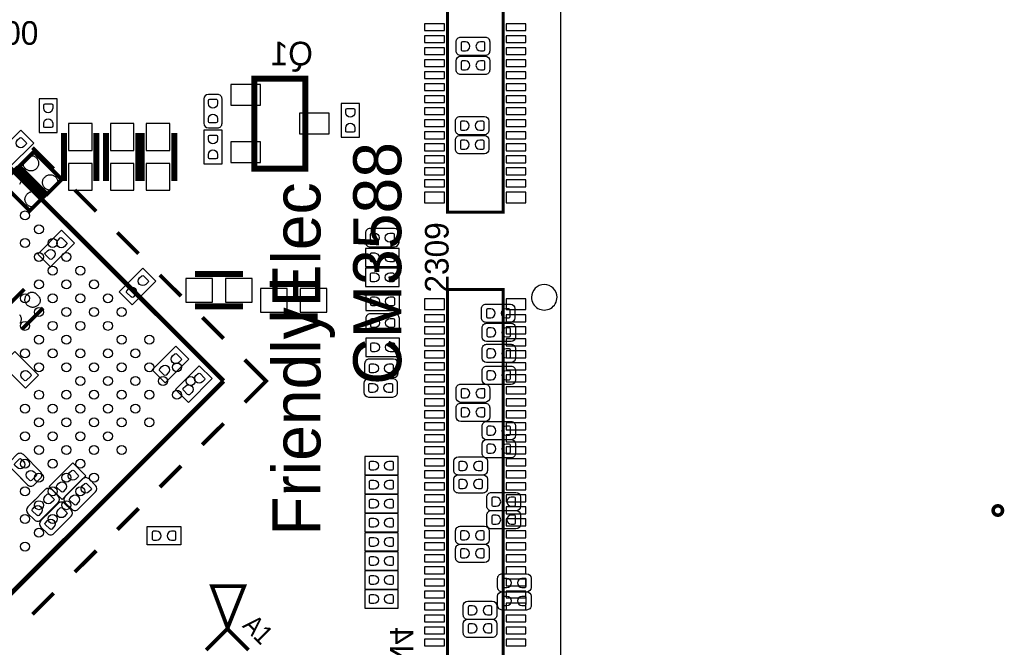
# Model space of a CAD drawing. Extents: x 0 to 69.8, y 0 to 65.
# Tile 17 of 21: x 37 to 69.8, y 22 to 42.9. Entities that reach past the tile are written whole.
import ezdxf

# ---------------------------------------------------------------- set-up
doc = ezdxf.new("R2010")
doc.units = 0
for name, color, linetype in [('BG_OUTLINE', 254, 'CONTINUOUS'), ('PG_SILKSCREEN_BOTTOM', 12, 'CONTINUOUS'), ('PG_SILKSCREEN_TOP', 254, 'CONTINUOUS'), ('PIN_BOTTOM', 1, 'CONTINUOUS'), ('PIN_TOP', 110, 'CONTINUOUS')]:
    doc.layers.add(name, color=color, linetype=linetype)

msp = doc.modelspace()

# ---------------------------------------------------------------- linework, layer by layer
at = {"layer": 'BG_OUTLINE'}
msp.add_lwpolyline([(2.999994, 0), (51.999998, 0, 0.414213), (54.999992, 2.999994), (54.999992, 62.000003, 0.414213), (51.999998, 64.999997), (2.999994, 64.999997, 0.414213), (0, 62.000003), (0, 2.999994, 0.414212)], format="xyb", close=True, dxfattribs=at)
at = {"layer": 'PG_SILKSCREEN_BOTTOM'}
for points, const_width in [([(51.224993, 58.034606), (51.224993, 36.514608), (53.075002, 36.514608), (53.075002, 58.034606), (51.224993, 58.034606)], 0.1), ([(46.490204, 37.964999), (46.490204, 40.964993), (44.790182, 40.964993), (44.790182, 37.964999), (46.490204, 37.964999)], 0.2), ([(38.448996, 37.554002), (38.448996, 39.153998)], 0.2), ([(39.529004, 37.554002), (39.529004, 39.153998)], 0.2), ([(39.845996, 37.554002), (39.845996, 39.153998)], 0.2), ([(40.926004, 37.554002), (40.926004, 39.153998)], 0.2), ([(41.039796, 37.554002), (41.039796, 39.153998)], 0.2), ([(42.119804, 37.554002), (42.119804, 39.153998)], 0.2), ([(38.375311, 37.600687), (37.448998, 38.526999), (36.961801, 38.039802), (37.888113, 37.113489), (38.375311, 37.600687)], 0.127), ([(36.376864, 37.481739), (37.303202, 36.555401), (37.790399, 37.042598), (36.864061, 37.968936), (36.376864, 37.481739)], 0.127), ([(44.411798, 34.449004), (42.811802, 34.449004)], 0.2), ([(45.301002, 34.118804), (46.901024, 34.118804)], 0.2), ([(37.128907, 33.947532), (36.410468, 33.229093)], 0.127), ([(51.224993, 33.934603), (51.224993, 12.414606), (53.075002, 12.414606), (53.075002, 33.934603), (51.224993, 33.934603)], 0.1), ([(44.411798, 33.368996), (42.811802, 33.368996)], 0.2), ([(37.039093, 32.600468), (37.757532, 33.318907)], 0.127), ([(45.301002, 33.038796), (46.901024, 33.038796)], 0.2)]:
    msp.add_lwpolyline(points, dxfattribs=dict(at, const_width=const_width))
for points in [[(43.1038, 39.8018), (43.1038, 39.4716, 0.414195), (43.2562, 39.3192), (43.561, 39.3192, 0.414214), (43.7134, 39.4716), (43.7134, 40.2844, 0.414232), (43.561, 40.4368), (43.2562, 40.4368, 0.414213), (43.1038, 40.2844), (43.1038, 39.7002)], [(49.1236, 35.3568), (49.4538, 35.3568, 0.414204), (49.6062, 35.5092), (49.6062, 35.814, 0.414212), (49.4538, 35.9664), (48.641, 35.9664, 0.414223), (48.4886, 35.814), (48.4886, 35.5092, 0.414215), (48.641, 35.3568), (49.2252, 35.3568)], [(49.135462, 32.514134), (49.465662, 32.514134, 0.414213), (49.618062, 32.666534), (49.618062, 32.971334, 0.414194), (49.465662, 33.123734), (48.652862, 33.123734, 0.414214), (48.500462, 32.971334), (48.500462, 32.666534, 0.414233), (48.652862, 32.514134), (49.237062, 32.514134)], [(49.097006, 31.001995), (49.427206, 31.001995, 0.4142), (49.579606, 31.154395), (49.579606, 31.459195, 0.414212), (49.427206, 31.611595), (48.614406, 31.611595, 0.414227), (48.462006, 31.459195), (48.462006, 31.154395, 0.414216), (48.614406, 31.001995), (49.198606, 31.001995)], [(49.0728, 30.353), (49.403, 30.353, 0.414227), (49.5554, 30.5054), (49.5554, 30.8102, 0.414223), (49.403, 30.9626), (48.5902, 30.9626, 0.4142), (48.4378, 30.8102), (48.4378, 30.5054, 0.414204), (48.5902, 30.353), (49.1744, 30.353)], [(37.005412, 27.661794), (37.238788, 27.428292, 0.414329), (37.454408, 27.428292), (37.669902, 27.643811, 0.414217), (37.669902, 27.859406), (37.095201, 28.434106, 0.414348), (36.879606, 28.434106), (36.664113, 28.218613, 0.414287), (36.664113, 28.003094), (37.077193, 27.589988)], [(39.2652, 26.956588), (39.498702, 27.19009, 0.414166), (39.498702, 27.405609), (39.283208, 27.621103, 0.414391), (39.067588, 27.621103), (38.492913, 27.046403, 0.414189), (38.492913, 26.830909), (38.708406, 26.61539, 0.414286), (38.9239, 26.61539), (39.337005, 27.028394)], [(37.481789, 26.92461), (37.248313, 26.691107, 0.414192), (37.248313, 26.475588), (37.463806, 26.260095, 0.414341), (37.679401, 26.260095), (38.254102, 26.834795, 0.414163), (38.254102, 27.050289), (38.038608, 27.265808, 0.41437), (37.823089, 27.265808), (37.410009, 26.852804)], [(37.913589, 26.46741), (37.680113, 26.233907, 0.414192), (37.680113, 26.018388), (37.895606, 25.802895, 0.414341), (38.111201, 25.802895), (38.685902, 26.377595, 0.414163), (38.685902, 26.593089), (38.470408, 26.808608, 0.41437), (38.254889, 26.808608), (37.841809, 26.395604)]]:
    msp.add_lwpolyline(points, format="xyb", dxfattribs=at)
for points in [[(38.227, 40.2844), (37.6174, 40.2844), (37.6174, 39.1668), (38.227, 39.1668), (38.227, 40.2844)], [(47.6758, 39.0144), (48.2854, 39.0144), (48.2854, 40.132), (47.6758, 40.132), (47.6758, 39.0144)], [(36.219333, 38.453797), (36.650397, 38.022733), (37.440667, 38.813003), (37.009603, 39.244067), (36.219333, 38.453797)], [(43.7134, 39.243), (43.1038, 39.243), (43.1038, 38.1254), (43.7134, 38.1254), (43.7134, 39.243)], [(37.57229, 35.117608), (38.003404, 34.686494), (38.793699, 35.47679), (38.362611, 35.907904), (37.57229, 35.117608)], [(49.6062, 34.6964), (49.6062, 35.306), (48.4886, 35.306), (48.4886, 34.6964), (49.6062, 34.6964)], [(41.504743, 34.215578), (41.073654, 34.646692), (40.283333, 33.856397), (40.714447, 33.425282), (41.504743, 34.215578)], [(48.490454, 34.64372), (48.490454, 34.03412), (49.608054, 34.03412), (49.608054, 34.64372), (48.490454, 34.64372)], [(48.500462, 33.843722), (48.500462, 33.234122), (49.618062, 33.234122), (49.618062, 33.843722), (48.500462, 33.843722)], [(49.618062, 31.704128), (49.618062, 32.313728), (48.500462, 32.313728), (48.500462, 31.704128), (49.618062, 31.704128)], [(37.168811, 30.647894), (37.599899, 31.079008), (36.809604, 31.869202), (36.378591, 31.43819), (37.168811, 30.647894)], [(42.603699, 31.61599), (42.172611, 32.047104), (41.38229, 31.256808), (41.813404, 30.825694), (42.603699, 31.61599)], [(43.384292, 30.964378), (42.953203, 31.395492), (42.162882, 30.605197), (42.593997, 30.174082), (43.384292, 30.964378)], [(49.5808, 27.7622), (49.5808, 28.3718), (48.4632, 28.3718), (48.4632, 27.7622), (49.5808, 27.7622)], [(39.174699, 27.72979), (38.743712, 28.160904), (37.953391, 27.370608), (38.384404, 26.939494), (39.174699, 27.72979)], [(49.5808, 27.1272), (49.5808, 27.7368), (48.4632, 27.7368), (48.4632, 27.1272), (49.5808, 27.1272)], [(49.5808, 26.4922), (49.5808, 27.1018), (48.4632, 27.1018), (48.4632, 26.4922), (49.5808, 26.4922)], [(49.5808, 25.8572), (49.5808, 26.4668), (48.4632, 26.4668), (48.4632, 25.8572), (49.5808, 25.8572)], [(49.5808, 25.2222), (49.5808, 25.8318), (48.4632, 25.8318), (48.4632, 25.2222), (49.5808, 25.2222)], [(49.5808, 24.5872), (49.5808, 25.1968), (48.4632, 25.1968), (48.4632, 24.5872), (49.5808, 24.5872)], [(49.5808, 23.9522), (49.5808, 24.5618), (48.4632, 24.5618), (48.4632, 23.9522), (49.5808, 23.9522)], [(49.5808, 23.3172), (49.5808, 23.9268), (48.4632, 23.9268), (48.4632, 23.3172), (49.5808, 23.3172)]]:
    msp.add_lwpolyline(points, dxfattribs=at)
msp.add_lwpolyline([(54.869309, 33.674609, 1), (54.020691, 33.674591, 1)], format="xyb", close=True, dxfattribs=at)
at = {"layer": 'PG_SILKSCREEN_BOTTOM', "const_width": 0.119888}
msp.add_lwpolyline([(69.705804, 26.571397, 1.000023), (69.394756, 26.571448, 0.999977), (69.705804, 26.571397)], format="xyb", dxfattribs=at)
at = {"layer": 'PG_SILKSCREEN_TOP'}
for points, const_width in [([(27.499996, 47.149004), (43.763413, 30.885511)], 0.150089), ([(38.106604, 37.956592), (37.399493, 38.663702)], 0.127), ([(39.5208, 36.542396), (38.813689, 37.249506)], 0.127), ([(40.934996, 35.1282), (40.22791, 35.835311)], 0.127), ([(42.349191, 33.713903), (41.642106, 34.421089)], 0.127), ([(43.763413, 32.299707), (43.056302, 33.006792)], 0.127), ([(44.470498, 31.592596), (45.177608, 30.885511), (44.470498, 30.1784)], 0.127), ([(43.763413, 30.885511), (27.499996, 14.622094)], 0.150089), ([(43.763413, 29.47129), (43.056302, 28.764205)], 0.127), ([(42.349191, 28.057094), (41.642106, 27.350009)], 0.127), ([(40.934996, 26.642898), (40.22791, 25.935788)], 0.127), ([(39.5208, 25.228702), (38.813689, 24.521592)], 0.127), ([(43.887695, 22.630638), (44.454699, 24.051844), (43.377002, 24.051844), (43.915889, 22.615042)], 0.127), ([(38.106604, 23.814405), (37.399493, 23.107396)], 0.127), ([(44.594704, 21.923553), (43.887695, 22.630638), (43.18061, 21.923553)], 0.127)]:
    msp.add_lwpolyline(points, dxfattribs=dict(at, const_width=const_width))
for points in [[(52.146048, 42.341902), (52.476248, 42.341902, -0.414214), (52.628648, 42.189502), (52.628648, 41.884702, -0.414214), (52.476248, 41.732302), (51.663448, 41.732302, -0.414214), (51.511048, 41.884702), (51.511048, 42.189502, -0.414214), (51.663448, 42.341902), (52.247648, 42.341902)], [(52.146048, 41.706902), (52.476248, 41.706902, -0.414196), (52.628648, 41.554502), (52.628648, 41.249702, -0.414226), (52.476248, 41.097302), (51.663448, 41.097302, -0.414231), (51.511048, 41.249702), (51.511048, 41.554502, -0.414202), (51.663448, 41.706902), (52.247648, 41.706902)], [(52.120673, 39.700302), (52.450873, 39.700302, -0.414182), (52.603273, 39.547902), (52.603273, 39.243102, -0.414214), (52.450873, 39.090702), (51.638073, 39.090702, -0.414245), (51.485673, 39.243102), (51.485673, 39.547902, -0.414214), (51.638073, 39.700302), (52.222273, 39.700302)], [(52.120673, 39.065302), (52.450873, 39.065302, -0.41421), (52.603273, 38.912902), (52.603273, 38.608102, -0.414186), (52.450873, 38.455702), (51.638073, 38.455702, -0.414217), (51.485673, 38.608102), (51.485673, 38.912902, -0.414241), (51.638073, 39.065302), (52.222273, 39.065302)], [(52.98661, 33.449209), (53.31681, 33.449209, -0.414189), (53.46921, 33.296809), (53.46921, 32.992009, -0.414213), (53.31681, 32.839609), (52.50401, 32.839609, -0.414238), (52.35161, 32.992009), (52.35161, 33.296809, -0.414214), (52.50401, 33.449209), (53.08821, 33.449209)], [(53.0066, 32.808393), (53.3368, 32.808393, -0.414224), (53.4892, 32.655993), (53.4892, 32.351193, -0.414205), (53.3368, 32.198793), (52.524, 32.198793, -0.414204), (52.3716, 32.351193), (52.3716, 32.655993, -0.414223), (52.524, 32.808393), (53.1082, 32.808393)], [(53.0066, 32.108394), (53.3368, 32.108394, -0.414222), (53.4892, 31.955994), (53.4892, 31.651194, -0.414206), (53.3368, 31.498794), (52.524, 31.498794, -0.414205), (52.3716, 31.651194), (52.3716, 31.955994, -0.414221), (52.524, 32.108394), (53.1082, 32.108394)], [(53.0066, 31.381395), (53.3368, 31.381395, -0.41422), (53.4892, 31.228995), (53.4892, 30.924195, -0.414208), (53.3368, 30.771795), (52.524, 30.771795, -0.414207), (52.3716, 30.924195), (52.3716, 31.228995, -0.414219), (52.524, 31.381395), (53.1082, 31.381395)], [(52.146048, 30.784902), (52.476248, 30.784902, -0.414218), (52.628648, 30.632502), (52.628648, 30.327702, -0.41421), (52.476248, 30.175302), (51.663448, 30.175302, -0.414209), (51.511048, 30.327702), (51.511048, 30.632502, -0.414217), (51.663448, 30.784902), (52.247648, 30.784902)], [(52.146048, 30.149902), (52.476248, 30.149902, -0.414217), (52.628648, 29.997502), (52.628648, 29.692702, -0.414212), (52.476248, 29.540302), (51.663448, 29.540302, -0.41421), (51.511048, 29.692702), (51.511048, 29.997502, -0.414216), (51.663448, 30.149902), (52.247648, 30.149902)], [(53.0066, 29.535399), (53.3368, 29.535399, -0.414215), (53.4892, 29.382999), (53.4892, 29.078199, -0.414213), (53.3368, 28.925799), (52.524, 28.925799, -0.414212), (52.3716, 29.078199), (52.3716, 29.382999, -0.414214), (52.524, 29.535399), (53.1082, 29.535399)], [(53.0066, 28.935401), (53.3368, 28.935401, -0.414213), (53.4892, 28.783001), (53.4892, 28.478201, -0.414215), (53.3368, 28.325801), (52.524, 28.325801, -0.414214), (52.3716, 28.478201), (52.3716, 28.783001, -0.414212), (52.524, 28.935401), (53.1082, 28.935401)], [(52.0668, 28.362402), (52.397, 28.362402, -0.414212), (52.5494, 28.210002), (52.5494, 27.905202, -0.414217), (52.397, 27.752802), (51.5842, 27.752802, -0.414216), (51.4318, 27.905202), (51.4318, 28.210002, -0.41421), (51.5842, 28.362402), (52.1684, 28.362402)], [(52.0668, 27.762403), (52.397, 27.762403, -0.41421), (52.5494, 27.610003), (52.5494, 27.305203, -0.414218), (52.397, 27.152803), (51.5842, 27.152803, -0.414217), (51.4318, 27.305203), (51.4318, 27.610003, -0.414209), (51.5842, 27.762403), (52.1684, 27.762403)], [(53.169007, 27.170202), (53.499207, 27.170202, -0.414202), (53.651607, 27.017802), (53.651607, 26.713002, -0.414207), (53.499207, 26.560602), (52.686407, 26.560602, -0.414226), (52.534007, 26.713002), (52.534007, 27.017802, -0.41422), (52.686407, 27.170202), (53.270607, 27.170202)], [(53.169007, 26.570203), (53.499207, 26.570203, -0.4142), (53.651607, 26.417803), (53.651607, 26.113003, -0.414209), (53.499207, 25.960603), (52.686407, 25.960603, -0.414227), (52.534007, 26.113003), (52.534007, 26.417803, -0.414218), (52.686407, 26.570203), (53.270607, 26.570203)], [(52.127607, 26.046405), (52.457807, 26.046405, -0.414198), (52.610207, 25.894005), (52.610207, 25.589205, -0.41421), (52.457807, 25.436805), (51.645007, 25.436805, -0.414229), (51.492607, 25.589205), (51.492607, 25.894005, -0.414217), (51.645007, 26.046405), (52.229207, 26.046405)], [(52.127607, 25.446406), (52.457807, 25.446406, -0.414197), (52.610207, 25.294006), (52.610207, 24.989206, -0.414212), (52.457807, 24.836806), (51.645007, 24.836806, -0.41423), (51.492607, 24.989206), (51.492607, 25.294006, -0.414215), (51.645007, 25.446406), (52.229207, 25.446406)], [(53.524607, 24.465407), (53.854807, 24.465407, -0.414195), (54.007207, 24.313007), (54.007207, 24.008207, -0.414213), (53.854807, 23.855807), (53.042007, 23.855807, -0.414232), (52.889607, 24.008207), (52.889607, 24.313007, -0.414214), (53.042007, 24.465407), (53.626207, 24.465407)], [(53.524607, 23.865408), (53.854807, 23.865408, -0.414194), (54.007207, 23.713008), (54.007207, 23.408208, -0.414215), (53.854807, 23.255808), (53.042007, 23.255808, -0.414233), (52.889607, 23.408208), (52.889607, 23.713008, -0.414212), (53.042007, 23.865408), (53.626207, 23.865408)], [(52.381607, 23.54641), (52.711807, 23.54641, -0.414192), (52.864207, 23.39401), (52.864207, 23.08921, -0.414217), (52.711807, 22.93681), (51.899007, 22.93681, -0.414235), (51.746607, 23.08921), (51.746607, 23.39401, -0.41421), (51.899007, 23.54641), (52.483207, 23.54641)], [(52.381607, 22.946411), (52.711807, 22.946411, -0.414191), (52.864207, 22.794011), (52.864207, 22.489211, -0.414218), (52.711807, 22.336811), (51.899007, 22.336811, -0.414237), (51.746607, 22.489211), (51.746607, 22.794011, -0.414209), (51.899007, 22.946411), (52.483207, 22.946411)]]:
    msp.add_lwpolyline(points, format="xyb", dxfattribs=at)
msp.add_lwpolyline([(42.34053, 26.03434), (42.34053, 25.42474), (41.22293, 25.42474), (41.22293, 26.03434), (42.34053, 26.03434)], dxfattribs=at)
at = {"layer": 'PIN_BOTTOM'}
for points in [[(51.120218, 42.560316), (51.120218, 42.788916), (50.459818, 42.788916), (50.459818, 42.560316)], [(53.830195, 42.560316), (53.830195, 42.788916), (53.169795, 42.788916), (53.169795, 42.560316)], [(51.120218, 42.160317), (51.120218, 42.388917), (50.459818, 42.388917), (50.459818, 42.160317)], [(53.830195, 42.160317), (53.830195, 42.388917), (53.169795, 42.388917), (53.169795, 42.160317)], [(51.120218, 41.760318), (51.120218, 41.988918), (50.459818, 41.988918), (50.459818, 41.760318)], [(53.830195, 41.760318), (53.830195, 41.988918), (53.169795, 41.988918), (53.169795, 41.760318)], [(51.120218, 41.360319), (51.120218, 41.588919), (50.459818, 41.588919), (50.459818, 41.360319)], [(53.830195, 41.360319), (53.830195, 41.588919), (53.169795, 41.588919), (53.169795, 41.360319)], [(51.120218, 40.960319), (51.120218, 41.188919), (50.459818, 41.188919), (50.459818, 40.960319)], [(53.830195, 40.960319), (53.830195, 41.188919), (53.169795, 41.188919), (53.169795, 40.960319)], [(44.001893, 40.074596), (44.992493, 40.074596), (44.992493, 40.760396), (44.001893, 40.760396)], [(51.120218, 40.560295), (51.120218, 40.788895), (50.459818, 40.788895), (50.459818, 40.560295)], [(53.830195, 40.560295), (53.830195, 40.788895), (53.169795, 40.788895), (53.169795, 40.560295)], [(51.120218, 40.160296), (51.120218, 40.388896), (50.459818, 40.388896), (50.459818, 40.160296)], [(53.830195, 40.160296), (53.830195, 40.388896), (53.169795, 40.388896), (53.169795, 40.160296)], [(46.287893, 39.122096), (47.278493, 39.122096), (47.278493, 39.807896), (46.287893, 39.807896)], [(51.120218, 39.760296), (51.120218, 39.988896), (50.459818, 39.988896), (50.459818, 39.760296)], [(53.830195, 39.760296), (53.830195, 39.988896), (53.169795, 39.988896), (53.169795, 39.760296)], [(39.3827, 38.5715), (39.3827, 39.4605), (38.5953, 39.4605), (38.5953, 38.5715)], [(40.7797, 38.5715), (40.7797, 39.4605), (39.9923, 39.4605), (39.9923, 38.5715)], [(41.9735, 38.5715), (41.9735, 39.4605), (41.1861, 39.4605), (41.1861, 38.5715)], [(51.120218, 39.360297), (51.120218, 39.588897), (50.459818, 39.588897), (50.459818, 39.360297)], [(53.830195, 39.360297), (53.830195, 39.588897), (53.169795, 39.588897), (53.169795, 39.360297)], [(51.120218, 38.960298), (51.120218, 39.188898), (50.459818, 39.188898), (50.459818, 38.960298)], [(53.830195, 38.960298), (53.830195, 39.188898), (53.169795, 39.188898), (53.169795, 38.960298)], [(44.001893, 38.169596), (44.992493, 38.169596), (44.992493, 38.855396), (44.001893, 38.855396)], [(51.120218, 38.560299), (51.120218, 38.788899), (50.459818, 38.788899), (50.459818, 38.560299)], [(53.830195, 38.560299), (53.830195, 38.788899), (53.169795, 38.788899), (53.169795, 38.560299)], [(37.506427, 38.341173), (37.524385, 38.325044), (37.540362, 38.307213), (37.555068, 38.288265), (37.568073, 38.267767), (37.578741, 38.246202), (37.587733, 38.223927), (37.594591, 38.20094), (37.599493, 38.177394), (37.602008, 38.15334), (37.602744, 38.129312), (37.60089, 38.105258), (37.596928, 38.081534), (37.588876, 38.057328), (37.578462, 38.033935), (37.565838, 38.011659), (37.551538, 37.990424), (37.535129, 37.970917), (37.517146, 37.952959), (37.497639, 37.936551), (37.476379, 37.9222), (37.45418, 37.909627), (37.430761, 37.899238), (37.40658, 37.891161), (37.383034, 37.886716), (37.359133, 37.884303), (37.335079, 37.884303), (37.311051, 37.886843), (37.287505, 37.891314), (37.264315, 37.898375), (37.242039, 37.907341), (37.220906, 37.918466), (37.200738, 37.931674), (37.182069, 37.946813), (37.164823, 37.963653), (37.149202, 37.978994), (37.135537, 37.995885), (37.123522, 38.01397), (37.113616, 38.033223), (37.105692, 38.053747), (37.099977, 38.0746), (37.096573, 38.095936), (37.095303, 38.117602), (37.09637, 38.139573), (37.099773, 38.160935), (37.105361, 38.181915), (37.113058, 38.20221), (37.122964, 38.221717), (37.134978, 38.239979), (37.148694, 38.256794), (37.231142, 38.339268), (37.247601, 38.352908), (37.265788, 38.364566), (37.284939, 38.374396), (37.304904, 38.382194), (37.325757, 38.387909), (37.34689, 38.391516), (37.368251, 38.392786), (37.389816, 38.391744), (37.41105, 38.388468), (37.431904, 38.383032), (37.452198, 38.375742), (37.47135, 38.366192), (37.489511, 38.354533)], [(51.120218, 38.1603), (51.120218, 38.3889), (50.459818, 38.3889), (50.459818, 38.1603)], [(53.830195, 38.1603), (53.830195, 38.3889), (53.169795, 38.3889), (53.169795, 38.1603)], [(38.5953, 38.1365), (38.5953, 37.2475), (39.3827, 37.2475), (39.3827, 38.1365)], [(39.9923, 38.1365), (39.9923, 37.2475), (40.7797, 37.2475), (40.7797, 38.1365)], [(41.1861, 38.1365), (41.1861, 37.2475), (41.9735, 37.2475), (41.9735, 38.1365)], [(37.829973, 37.300027), (37.812015, 37.316156), (37.796038, 37.333987), (37.781332, 37.352935), (37.768327, 37.373433), (37.757659, 37.394998), (37.748667, 37.417273), (37.741809, 37.44026), (37.736907, 37.463806), (37.734392, 37.48786), (37.733656, 37.511888), (37.73551, 37.535942), (37.739472, 37.559666), (37.747524, 37.583872), (37.757938, 37.607265), (37.770562, 37.629541), (37.784862, 37.650776), (37.801271, 37.670283), (37.819254, 37.688241), (37.838761, 37.704649), (37.860021, 37.719), (37.88222, 37.731573), (37.905639, 37.741962), (37.92982, 37.750039), (37.953366, 37.754484), (37.977267, 37.756897), (38.001321, 37.756897), (38.025349, 37.754357), (38.048895, 37.749886), (38.072085, 37.742825), (38.094361, 37.733859), (38.115494, 37.722734), (38.135662, 37.709526), (38.154331, 37.694387), (38.171577, 37.677547), (38.187198, 37.662206), (38.200863, 37.645315), (38.212878, 37.62723), (38.222784, 37.607977), (38.230708, 37.587453), (38.236423, 37.5666), (38.239827, 37.545264), (38.241097, 37.523598), (38.24003, 37.501627), (38.236627, 37.480265), (38.231039, 37.459285), (38.223342, 37.43899), (38.213436, 37.419483), (38.201422, 37.401221), (38.187706, 37.384406), (38.105258, 37.301932), (38.088799, 37.288292), (38.070612, 37.276634), (38.051461, 37.266804), (38.031496, 37.259006), (38.010643, 37.253291), (37.98951, 37.249684), (37.968149, 37.248414), (37.946584, 37.249456), (37.92535, 37.252732), (37.904496, 37.258168), (37.884202, 37.265458), (37.86505, 37.275008), (37.846889, 37.286667)], [(51.120218, 37.7603), (51.120218, 37.9889), (50.459818, 37.9889), (50.459818, 37.7603)], [(53.830195, 37.7603), (53.830195, 37.9889), (53.169795, 37.9889), (53.169795, 37.7603)], [(51.120218, 37.360301), (51.120218, 37.588901), (50.459818, 37.588901), (50.459818, 37.360301)], [(53.830195, 37.360301), (53.830195, 37.588901), (53.169795, 37.588901), (53.169795, 37.360301)], [(37.245773, 36.741227), (37.227815, 36.757356), (37.211838, 36.775187), (37.197132, 36.794135), (37.184127, 36.814633), (37.173459, 36.836198), (37.164467, 36.858473), (37.157609, 36.88146), (37.152707, 36.905006), (37.150192, 36.92906), (37.149456, 36.953088), (37.15131, 36.977142), (37.155272, 37.000866), (37.163324, 37.025072), (37.173738, 37.048465), (37.186362, 37.070741), (37.200662, 37.091976), (37.217071, 37.111483), (37.235054, 37.129441), (37.254561, 37.145849), (37.275821, 37.1602), (37.29802, 37.172773), (37.321439, 37.183162), (37.34562, 37.191239), (37.369166, 37.195684), (37.393067, 37.198097), (37.417121, 37.198097), (37.441149, 37.195557), (37.464695, 37.191086), (37.487885, 37.184025), (37.510161, 37.175059), (37.531294, 37.163934), (37.551462, 37.150726), (37.570131, 37.135587), (37.587377, 37.118747), (37.602998, 37.103406), (37.616663, 37.086515), (37.628678, 37.06843), (37.638584, 37.049177), (37.646508, 37.028653), (37.652223, 37.0078), (37.655627, 36.986464), (37.656897, 36.964798), (37.65583, 36.942827), (37.652427, 36.921465), (37.646839, 36.900485), (37.639142, 36.88019), (37.629236, 36.860683), (37.617222, 36.842421), (37.603506, 36.825606), (37.521058, 36.743132), (37.504599, 36.729492), (37.486412, 36.717834), (37.467261, 36.708004), (37.447296, 36.700206), (37.426443, 36.694491), (37.40531, 36.690884), (37.383949, 36.689614), (37.362384, 36.690656), (37.34115, 36.693932), (37.320296, 36.699368), (37.300002, 36.706658), (37.28085, 36.716208), (37.262689, 36.727867)], [(51.120218, 36.821796), (51.120218, 37.177396), (50.459818, 37.177396), (50.459818, 36.821796)], [(53.830195, 36.821796), (53.830195, 37.177396), (53.169795, 37.177396), (53.169795, 36.821796)], [(43.3943, 34.3027), (42.5053, 34.3027), (42.5053, 33.5153), (43.3943, 33.5153)], [(43.8293, 33.5153), (44.7183, 33.5153), (44.7183, 34.3027), (43.8293, 34.3027)], [(37.604573, 33.435773), (37.588444, 33.417815), (37.570613, 33.401838), (37.551665, 33.387132), (37.531167, 33.374127), (37.509602, 33.363459), (37.487327, 33.354467), (37.46434, 33.347609), (37.440794, 33.342707), (37.41674, 33.340192), (37.392712, 33.339456), (37.368658, 33.34131), (37.344934, 33.345272), (37.320728, 33.353324), (37.297335, 33.363738), (37.275059, 33.376362), (37.253824, 33.390662), (37.234317, 33.407071), (37.216359, 33.425054), (37.199951, 33.444561), (37.1856, 33.465821), (37.173027, 33.48802), (37.162638, 33.511439), (37.154561, 33.53562), (37.150116, 33.559166), (37.147703, 33.583067), (37.147703, 33.607121), (37.150243, 33.631149), (37.154714, 33.654695), (37.161775, 33.677885), (37.170741, 33.700161), (37.181866, 33.721294), (37.195074, 33.741462), (37.210213, 33.760131), (37.227053, 33.777377), (37.242394, 33.792998), (37.259285, 33.806663), (37.27737, 33.818678), (37.296623, 33.828584), (37.317147, 33.836508), (37.338, 33.842223), (37.359336, 33.845627), (37.381002, 33.846897), (37.402973, 33.84583), (37.424335, 33.842427), (37.445315, 33.836839), (37.46561, 33.829142), (37.485117, 33.819236), (37.503379, 33.807222), (37.520194, 33.793506), (37.602668, 33.711058), (37.616308, 33.694599), (37.627966, 33.676412), (37.637796, 33.657261), (37.645594, 33.637296), (37.651309, 33.616443), (37.654916, 33.59531), (37.656186, 33.573949), (37.655144, 33.552384), (37.651868, 33.53115), (37.646432, 33.510296), (37.639142, 33.490002), (37.629592, 33.47085), (37.617933, 33.452689)], [(45.883525, 33.9725), (44.994525, 33.9725), (44.994525, 33.1851), (45.883525, 33.1851)], [(46.318526, 33.1851), (47.207526, 33.1851), (47.207526, 33.9725), (46.318526, 33.9725)], [(51.120218, 33.271816), (51.120218, 33.627416), (50.459818, 33.627416), (50.459818, 33.271816)], [(53.830195, 33.271816), (53.830195, 33.627416), (53.169795, 33.627416), (53.169795, 33.271816)], [(51.120218, 32.86031), (51.120218, 33.08891), (50.459818, 33.08891), (50.459818, 32.86031)], [(53.830195, 32.86031), (53.830195, 33.08891), (53.169795, 33.08891), (53.169795, 32.86031)], [(51.120218, 32.460311), (51.120218, 32.688911), (50.459818, 32.688911), (50.459818, 32.460311)], [(53.830195, 32.460311), (53.830195, 32.688911), (53.169795, 32.688911), (53.169795, 32.460311)], [(51.120218, 32.060312), (51.120218, 32.288912), (50.459818, 32.288912), (50.459818, 32.060312)], [(53.830195, 32.060312), (53.830195, 32.288912), (53.169795, 32.288912), (53.169795, 32.060312)], [(51.120218, 31.660313), (51.120218, 31.888913), (50.459818, 31.888913), (50.459818, 31.660313)], [(53.830195, 31.660313), (53.830195, 31.888913), (53.169795, 31.888913), (53.169795, 31.660313)], [(51.120218, 31.260313), (51.120218, 31.488913), (50.459818, 31.488913), (50.459818, 31.260313)], [(53.830195, 31.260313), (53.830195, 31.488913), (53.169795, 31.488913), (53.169795, 31.260313)], [(51.120218, 30.860314), (51.120218, 31.088914), (50.459818, 31.088914), (50.459818, 30.860314)], [(53.830195, 30.860314), (53.830195, 31.088914), (53.169795, 31.088914), (53.169795, 30.860314)], [(51.120218, 30.460315), (51.120218, 30.688915), (50.459818, 30.688915), (50.459818, 30.460315)], [(53.830195, 30.460315), (53.830195, 30.688915), (53.169795, 30.688915), (53.169795, 30.460315)], [(51.120218, 30.060316), (51.120218, 30.288916), (50.459818, 30.288916), (50.459818, 30.060316)], [(53.830195, 30.060316), (53.830195, 30.288916), (53.169795, 30.288916), (53.169795, 30.060316)], [(51.120218, 29.660317), (51.120218, 29.888917), (50.459818, 29.888917), (50.459818, 29.660317)], [(53.830195, 29.660317), (53.830195, 29.888917), (53.169795, 29.888917), (53.169795, 29.660317)], [(51.120218, 29.260292), (51.120218, 29.488892), (50.459818, 29.488892), (50.459818, 29.260292)], [(53.830195, 29.260292), (53.830195, 29.488892), (53.169795, 29.488892), (53.169795, 29.260292)], [(51.120218, 28.860293), (51.120218, 29.088893), (50.459818, 29.088893), (50.459818, 28.860293)], [(53.830195, 28.860293), (53.830195, 29.088893), (53.169795, 29.088893), (53.169795, 28.860293)], [(51.120218, 28.460294), (51.120218, 28.688894), (50.459818, 28.688894), (50.459818, 28.460294)], [(53.830195, 28.460294), (53.830195, 28.688894), (53.169795, 28.688894), (53.169795, 28.460294)], [(51.120218, 28.060294), (51.120218, 28.288894), (50.459818, 28.288894), (50.459818, 28.060294)], [(53.830195, 28.060294), (53.830195, 28.288894), (53.169795, 28.288894), (53.169795, 28.060294)], [(51.120218, 27.660295), (51.120218, 27.888895), (50.459818, 27.888895), (50.459818, 27.660295)], [(53.830195, 27.660295), (53.830195, 27.888895), (53.169795, 27.888895), (53.169795, 27.660295)], [(51.120218, 27.260296), (51.120218, 27.488896), (50.459818, 27.488896), (50.459818, 27.260296)], [(53.830195, 27.260296), (53.830195, 27.488896), (53.169795, 27.488896), (53.169795, 27.260296)], [(51.120218, 26.860297), (51.120218, 27.088897), (50.459818, 27.088897), (50.459818, 26.860297)], [(53.830195, 26.860297), (53.830195, 27.088897), (53.169795, 27.088897), (53.169795, 26.860297)], [(51.120218, 26.460298), (51.120218, 26.688898), (50.459818, 26.688898), (50.459818, 26.460298)], [(53.830195, 26.460298), (53.830195, 26.688898), (53.169795, 26.688898), (53.169795, 26.460298)], [(51.120218, 26.060298), (51.120218, 26.288898), (50.459818, 26.288898), (50.459818, 26.060298)], [(53.830195, 26.060298), (53.830195, 26.288898), (53.169795, 26.288898), (53.169795, 26.060298)], [(51.120218, 25.660299), (51.120218, 25.888899), (50.459818, 25.888899), (50.459818, 25.660299)], [(53.830195, 25.660299), (53.830195, 25.888899), (53.169795, 25.888899), (53.169795, 25.660299)], [(51.120218, 25.2603), (51.120218, 25.4889), (50.459818, 25.4889), (50.459818, 25.2603)], [(53.830195, 25.2603), (53.830195, 25.4889), (53.169795, 25.4889), (53.169795, 25.2603)], [(51.120218, 24.860301), (51.120218, 25.088901), (50.459818, 25.088901), (50.459818, 24.860301)], [(53.830195, 24.860301), (53.830195, 25.088901), (53.169795, 25.088901), (53.169795, 24.860301)], [(51.120218, 24.460302), (51.120218, 24.688902), (50.459818, 24.688902), (50.459818, 24.460302)], [(53.830195, 24.460302), (53.830195, 24.688902), (53.169795, 24.688902), (53.169795, 24.460302)], [(51.120218, 24.060302), (51.120218, 24.288902), (50.459818, 24.288902), (50.459818, 24.060302)], [(53.830195, 24.060302), (53.830195, 24.288902), (53.169795, 24.288902), (53.169795, 24.060302)], [(51.120218, 23.660303), (51.120218, 23.888903), (50.459818, 23.888903), (50.459818, 23.660303)], [(53.830195, 23.660303), (53.830195, 23.888903), (53.169795, 23.888903), (53.169795, 23.660303)], [(51.120218, 23.260304), (51.120218, 23.488904), (50.459818, 23.488904), (50.459818, 23.260304)], [(53.830195, 23.260304), (53.830195, 23.488904), (53.169795, 23.488904), (53.169795, 23.260304)], [(51.120218, 22.860305), (51.120218, 23.088905), (50.459818, 23.088905), (50.459818, 22.860305)], [(53.830195, 22.860305), (53.830195, 23.088905), (53.169795, 23.088905), (53.169795, 22.860305)], [(51.120218, 22.460306), (51.120218, 22.688906), (50.459818, 22.688906), (50.459818, 22.460306)], [(53.830195, 22.460306), (53.830195, 22.688906), (53.169795, 22.688906), (53.169795, 22.460306)], [(51.120218, 22.060306), (51.120218, 22.288906), (50.459818, 22.288906), (50.459818, 22.060306)], [(53.830195, 22.060306), (53.830195, 22.288906), (53.169795, 22.288906), (53.169795, 22.060306)]]:
    msp.add_lwpolyline(points, close=True, dxfattribs=at)
for points in [[(37.772111, 39.97579), (37.772111, 40.07739, -0.376179), (37.8206, 40.119884), (38.0365, 40.119884, -0.366061), (38.072289, 40.07739), (38.072289, 39.97579, -0.999182)], [(43.258511, 40.12819), (43.258511, 40.22979, -0.376179), (43.307, 40.272284), (43.5229, 40.272284, -0.366061), (43.558689, 40.22979), (43.558689, 40.12819, -0.999182)], [(43.558689, 39.62781), (43.558689, 39.52621, -0.376179), (43.5102, 39.483716), (43.2943, 39.483716, -0.366061), (43.258511, 39.52621), (43.258511, 39.62781, -0.999182)], [(47.830511, 39.82339), (47.830511, 39.92499, -0.376179), (47.879, 39.967484), (48.0949, 39.967484, -0.366061), (48.130689, 39.92499), (48.130689, 39.82339, -0.999182)], [(38.072289, 39.47541), (38.072289, 39.37381, -0.376179), (38.0238, 39.331316), (37.8079, 39.331316, -0.366061), (37.772111, 39.37381), (37.772111, 39.47541, -0.999182)], [(48.130689, 39.32301), (48.130689, 39.22141, -0.376179), (48.0822, 39.178916), (47.8663, 39.178916, -0.366061), (47.830511, 39.22141), (47.830511, 39.32301, -0.999182)], [(43.258511, 38.93439), (43.258511, 39.03599, -0.376179), (43.307, 39.078484), (43.5229, 39.078484, -0.366061), (43.558689, 39.03599), (43.558689, 38.93439, -0.999182)], [(36.90079, 38.916458), (36.972646, 38.988289, -0.376089), (37.036959, 38.984047), (37.189639, 38.831393, -0.366021), (37.184889, 38.776046), (37.113058, 38.70419, -0.999197)], [(43.558689, 38.43401), (43.558689, 38.33241, -0.376179), (43.5102, 38.289916), (43.2943, 38.289916, -0.366061), (43.258511, 38.33241), (43.258511, 38.43401, -0.999182)], [(48.79721, 35.511511), (48.69561, 35.511511, -0.376179), (48.653116, 35.56), (48.653116, 35.7759, -0.366061), (48.69561, 35.811689), (48.79721, 35.811689, -0.999182)], [(49.29759, 35.811689), (49.39919, 35.811689, -0.376179), (49.441684, 35.7632), (49.441684, 35.5473, -0.366061), (49.39919, 35.511511), (49.29759, 35.511511, -0.999182)], [(38.253695, 35.580269), (38.325552, 35.6521, -0.376089), (38.389865, 35.647859), (38.542544, 35.495205, -0.366021), (38.537794, 35.439858), (38.465963, 35.368001, -0.999197)], [(38.112116, 35.014154), (38.040259, 34.942323, -0.376089), (37.975946, 34.946565), (37.823267, 35.099219, -0.366021), (37.828017, 35.154565), (37.899848, 35.226422, -0.999197)], [(48.79721, 34.851111), (48.69561, 34.851111, -0.376179), (48.653116, 34.8996), (48.653116, 35.1155, -0.366061), (48.69561, 35.151289), (48.79721, 35.151289, -0.999182)], [(49.29759, 35.151289), (49.39919, 35.151289, -0.376179), (49.441684, 35.1028), (49.441684, 34.8869, -0.366061), (49.39919, 34.851111), (49.29759, 34.851111, -0.999182)], [(48.799064, 34.188832), (48.697464, 34.188832, -0.376179), (48.65497, 34.23732), (48.65497, 34.45322, -0.366061), (48.697464, 34.489009), (48.799064, 34.489009, -0.999182)], [(49.299444, 34.489009), (49.401044, 34.489009, -0.376179), (49.443538, 34.44052), (49.443538, 34.22462, -0.366061), (49.401044, 34.188832), (49.299444, 34.188832, -0.999182)], [(40.964841, 34.319058), (41.036697, 34.390889, -0.376089), (41.10101, 34.386647), (41.253689, 34.233993, -0.366021), (41.24894, 34.178646), (41.177108, 34.10679, -0.999197)], [(40.823261, 33.752942), (40.751404, 33.681111, -0.376089), (40.687092, 33.685353), (40.534412, 33.838007, -0.366021), (40.539162, 33.893354), (40.610993, 33.96521, -0.999197)], [(48.809072, 33.388833), (48.707472, 33.388833, -0.376179), (48.664978, 33.437322), (48.664978, 33.653222, -0.366061), (48.707472, 33.689011), (48.809072, 33.689011, -0.999182)], [(49.309452, 33.689011), (49.411052, 33.689011, -0.376179), (49.453546, 33.640522), (49.453546, 33.424622, -0.366061), (49.411052, 33.388833), (49.309452, 33.388833, -0.999182)], [(48.809072, 32.668845), (48.707472, 32.668845, -0.376179), (48.664978, 32.717334), (48.664978, 32.933234, -0.366061), (48.707472, 32.969022), (48.809072, 32.969022, -0.999182)], [(49.309452, 32.969022), (49.411052, 32.969022, -0.376179), (49.453546, 32.920534), (49.453546, 32.704634, -0.366061), (49.411052, 32.668845), (49.309452, 32.668845, -0.999182)], [(48.809072, 31.858839), (48.707472, 31.858839, -0.376179), (48.664978, 31.907328), (48.664978, 32.123228, -0.366061), (48.707472, 32.159016), (48.809072, 32.159016, -0.999182)], [(49.309452, 32.159016), (49.411052, 32.159016, -0.376179), (49.453546, 32.110528), (49.453546, 31.894628, -0.366061), (49.411052, 31.858839), (49.309452, 31.858839, -0.999182)], [(42.063797, 31.719469), (42.135654, 31.7913, -0.376089), (42.199966, 31.787059), (42.352646, 31.634405, -0.366021), (42.347896, 31.579058), (42.276065, 31.507201, -0.999197)], [(37.272265, 31.187822), (37.344096, 31.115965, -0.376089), (37.339854, 31.051652), (37.1872, 30.898973, -0.366021), (37.131854, 30.903723), (37.059997, 30.975554, -0.999197)], [(41.922217, 31.153354), (41.850361, 31.081523, -0.376089), (41.786048, 31.085765), (41.633369, 31.238419, -0.366021), (41.638118, 31.293765), (41.70995, 31.365622, -0.999197)], [(48.770616, 31.156707), (48.669016, 31.156707, -0.376179), (48.626522, 31.205195), (48.626522, 31.421095, -0.366061), (48.669016, 31.456884), (48.770616, 31.456884, -0.999182)], [(49.270996, 31.456884), (49.372596, 31.456884, -0.376179), (49.41509, 31.408395), (49.41509, 31.192495, -0.366061), (49.372596, 31.156707), (49.270996, 31.156707, -0.999182)], [(42.84439, 31.067858), (42.916246, 31.139689, -0.376089), (42.980559, 31.135447), (43.133239, 30.982793, -0.366021), (43.128489, 30.927446), (43.056658, 30.85559, -0.999197)], [(42.70281, 30.501742), (42.630954, 30.429911, -0.376089), (42.566641, 30.434153), (42.413961, 30.586807, -0.366021), (42.418711, 30.642154), (42.490542, 30.71401, -0.999197)], [(48.74641, 30.507711), (48.64481, 30.507711, -0.376179), (48.602316, 30.5562), (48.602316, 30.7721, -0.366061), (48.64481, 30.807889), (48.74641, 30.807889, -0.999182)], [(49.24679, 30.807889), (49.34839, 30.807889, -0.376179), (49.390884, 30.7594), (49.390884, 30.5435, -0.366061), (49.34839, 30.507711), (49.24679, 30.507711, -0.999182)], [(36.88395, 28.002001), (36.812118, 28.073858, -0.376089), (36.81636, 28.138171), (36.969014, 28.29085, -0.366021), (37.024361, 28.2861), (37.096217, 28.214269, -0.999197)], [(48.77181, 27.916911), (48.67021, 27.916911, -0.376179), (48.627716, 27.9654), (48.627716, 28.1813, -0.366061), (48.67021, 28.217089), (48.77181, 28.217089, -0.999182)], [(49.27219, 28.217089), (49.37379, 28.217089, -0.376179), (49.416284, 28.1686), (49.416284, 27.9527, -0.366061), (49.37379, 27.916911), (49.27219, 27.916911, -0.999182)], [(37.450065, 27.860422), (37.521896, 27.788565, -0.376089), (37.517654, 27.724252), (37.365, 27.571573, -0.366021), (37.309654, 27.576323), (37.237797, 27.648154, -0.999197)], [(38.634899, 27.833168), (38.706755, 27.904999, -0.376089), (38.771068, 27.900757), (38.923747, 27.748103, -0.366021), (38.918998, 27.692756), (38.847166, 27.6209, -0.999197)], [(48.77181, 27.281911), (48.67021, 27.281911, -0.376179), (48.627716, 27.3304), (48.627716, 27.5463, -0.366061), (48.67021, 27.582089), (48.77181, 27.582089, -0.999182)], [(49.27219, 27.582089), (49.37379, 27.582089, -0.376179), (49.416284, 27.5336), (49.416284, 27.3177, -0.366061), (49.37379, 27.281911), (49.27219, 27.281911, -0.999182)], [(38.493319, 27.267052), (38.421462, 27.195221, -0.376089), (38.35715, 27.199463), (38.20447, 27.352117, -0.366021), (38.20922, 27.407464), (38.281051, 27.47932, -0.999197)], [(39.066597, 27.401266), (39.138454, 27.473097, -0.376089), (39.202766, 27.468855), (39.355446, 27.316201, -0.366021), (39.350696, 27.260855), (39.278865, 27.188998, -0.999197)], [(37.821997, 27.046047), (37.893854, 27.117878, -0.376089), (37.958166, 27.113636), (38.110846, 26.960982, -0.366021), (38.106096, 26.905636), (38.034265, 26.833779, -0.999197)], [(38.925017, 26.835151), (38.853161, 26.76332, -0.376089), (38.788848, 26.767561), (38.636169, 26.920215, -0.366021), (38.640918, 26.975562), (38.71275, 27.047419, -0.999197)], [(48.77181, 26.646911), (48.67021, 26.646911, -0.376179), (48.627716, 26.6954), (48.627716, 26.9113, -0.366061), (48.67021, 26.947089), (48.77181, 26.947089, -0.999182)], [(49.27219, 26.947089), (49.37379, 26.947089, -0.376179), (49.416284, 26.8986), (49.416284, 26.6827, -0.366061), (49.37379, 26.646911), (49.27219, 26.646911, -0.999182)], [(37.680417, 26.479932), (37.608561, 26.408101, -0.376089), (37.544248, 26.412342), (37.391569, 26.564996, -0.366021), (37.396318, 26.620343), (37.46815, 26.6922, -0.999197)], [(38.253797, 26.588847), (38.325654, 26.660678, -0.376089), (38.389966, 26.656436), (38.542646, 26.503782, -0.366021), (38.537896, 26.448436), (38.466065, 26.376579, -0.999197)], [(38.112217, 26.022732), (38.040361, 25.950901, -0.376089), (37.976048, 25.955142), (37.823369, 26.107796, -0.366021), (37.828118, 26.163143), (37.89995, 26.235, -0.999197)], [(48.77181, 26.011911), (48.67021, 26.011911, -0.376179), (48.627716, 26.0604), (48.627716, 26.2763, -0.366061), (48.67021, 26.312089), (48.77181, 26.312089, -0.999182)], [(49.27219, 26.312089), (49.37379, 26.312089, -0.376179), (49.416284, 26.2636), (49.416284, 26.0477, -0.366061), (49.37379, 26.011911), (49.27219, 26.011911, -0.999182)], [(48.77181, 25.376911), (48.67021, 25.376911, -0.376179), (48.627716, 25.4254), (48.627716, 25.6413, -0.366061), (48.67021, 25.677089), (48.77181, 25.677089, -0.999182)], [(49.27219, 25.677089), (49.37379, 25.677089, -0.376179), (49.416284, 25.6286), (49.416284, 25.4127, -0.366061), (49.37379, 25.376911), (49.27219, 25.376911, -0.999182)], [(48.77181, 24.741911), (48.67021, 24.741911, -0.376179), (48.627716, 24.7904), (48.627716, 25.0063, -0.366061), (48.67021, 25.042089), (48.77181, 25.042089, -0.999182)], [(49.27219, 25.042089), (49.37379, 25.042089, -0.376179), (49.416284, 24.9936), (49.416284, 24.7777, -0.366061), (49.37379, 24.741911), (49.27219, 24.741911, -0.999182)], [(48.77181, 24.106911), (48.67021, 24.106911, -0.376179), (48.627716, 24.1554), (48.627716, 24.3713, -0.366061), (48.67021, 24.407089), (48.77181, 24.407089, -0.999182)], [(49.27219, 24.407089), (49.37379, 24.407089, -0.376179), (49.416284, 24.3586), (49.416284, 24.1427, -0.366061), (49.37379, 24.106911), (49.27219, 24.106911, -0.999182)], [(48.77181, 23.471911), (48.67021, 23.471911, -0.376179), (48.627716, 23.5204), (48.627716, 23.7363, -0.366061), (48.67021, 23.772089), (48.77181, 23.772089, -0.999182)], [(49.27219, 23.772089), (49.37379, 23.772089, -0.376179), (49.416284, 23.7236), (49.416284, 23.5077, -0.366061), (49.37379, 23.471911), (49.27219, 23.471911, -0.999182)]]:
    msp.add_lwpolyline(points, format="xyb", close=True, dxfattribs=at)
for points in [[(36.970868, 37.729465), (36.983873, 37.708967), (36.994541, 37.687402), (37.003533, 37.665127), (37.010391, 37.64214), (37.015293, 37.618594), (37.017808, 37.59454), (37.018544, 37.570512), (37.01669, 37.546458), (37.012728, 37.522734), (37.004676, 37.498528), (36.994262, 37.475135), (36.981638, 37.452859), (36.967338, 37.431624)], [(36.968049, 33.103439), (36.9824, 33.082179), (36.994973, 33.05998), (37.005362, 33.036561), (37.013439, 33.01238), (37.017884, 32.988834), (37.020297, 32.964933), (37.020297, 32.940879), (37.017757, 32.916851), (37.013286, 32.893305), (37.006225, 32.870115), (36.997259, 32.847839), (36.986134, 32.826706), (36.972926, 32.806538)]]:
    msp.add_lwpolyline(points, dxfattribs=at)
at = {"layer": 'PIN_TOP'}
for points in [[(51.819658, 42.18719), (51.718058, 42.18719, 0.376179), (51.675563, 42.138702), (51.675563, 41.922802, 0.366061), (51.718058, 41.887013), (51.819658, 41.887013, 0.999182)], [(52.320038, 41.887013), (52.421638, 41.887013, 0.376179), (52.464132, 41.935502), (52.464132, 42.151402, 0.366061), (52.421638, 42.18719), (52.320038, 42.18719, 0.999182)], [(51.819658, 41.55219), (51.718058, 41.55219, 0.376179), (51.675563, 41.503702), (51.675563, 41.287802, 0.366061), (51.718058, 41.252013), (51.819658, 41.252013, 0.999182)], [(52.320038, 41.252013), (52.421638, 41.252013, 0.376179), (52.464132, 41.300502), (52.464132, 41.516402, 0.366061), (52.421638, 41.55219), (52.320038, 41.55219, 0.999182)], [(51.794283, 39.54559), (51.692683, 39.54559, 0.376179), (51.650189, 39.497102), (51.650189, 39.281202, 0.366061), (51.692683, 39.245413), (51.794283, 39.245413, 0.999182)], [(52.294663, 39.245413), (52.396263, 39.245413, 0.376179), (52.438757, 39.293902), (52.438757, 39.509802, 0.366061), (52.396263, 39.54559), (52.294663, 39.54559, 0.999182)], [(51.794283, 38.91059), (51.692683, 38.91059, 0.376179), (51.650189, 38.862102), (51.650189, 38.646202, 0.366061), (51.692683, 38.610413), (51.794283, 38.610413, 0.999182)], [(52.294663, 38.610413), (52.396263, 38.610413, 0.376179), (52.438757, 38.658902), (52.438757, 38.874802, 0.366061), (52.396263, 38.91059), (52.294663, 38.91059, 0.999182)], [(52.66022, 33.294498), (52.55862, 33.294498, 0.376179), (52.516126, 33.246009), (52.516126, 33.030109, 0.366061), (52.55862, 32.994321), (52.66022, 32.994321, 0.999182)], [(53.1606, 32.994321), (53.2622, 32.994321, 0.376179), (53.304694, 33.042809), (53.304694, 33.258709, 0.366061), (53.2622, 33.294498), (53.1606, 33.294498, 0.999182)], [(52.68021, 32.653681), (52.57861, 32.653681, 0.376179), (52.536115, 32.605193), (52.536115, 32.389293, 0.366061), (52.57861, 32.353504), (52.68021, 32.353504, 0.999182)], [(53.18059, 32.353504), (53.28219, 32.353504, 0.376179), (53.324684, 32.401993), (53.324684, 32.617893, 0.366061), (53.28219, 32.653681), (53.18059, 32.653681, 0.999182)], [(52.68021, 31.953683), (52.57861, 31.953683, 0.376179), (52.536115, 31.905194), (52.536115, 31.689294, 0.366061), (52.57861, 31.653505), (52.68021, 31.653505, 0.999182)], [(53.18059, 31.653505), (53.28219, 31.653505, 0.376179), (53.324684, 31.701994), (53.324684, 31.917894, 0.366061), (53.28219, 31.953683), (53.18059, 31.953683, 0.999182)], [(52.68021, 31.226684), (52.57861, 31.226684, 0.376179), (52.536115, 31.178195), (52.536115, 30.962295, 0.366061), (52.57861, 30.926507), (52.68021, 30.926507, 0.999182)], [(53.18059, 30.926507), (53.28219, 30.926507, 0.376179), (53.324684, 30.974995), (53.324684, 31.190895, 0.366061), (53.28219, 31.226684), (53.18059, 31.226684, 0.999182)], [(51.819658, 30.63019), (51.718058, 30.63019, 0.376179), (51.675563, 30.581702), (51.675563, 30.365802, 0.366061), (51.718058, 30.330013), (51.819658, 30.330013, 0.999182)], [(52.320038, 30.330013), (52.421638, 30.330013, 0.376179), (52.464132, 30.378502), (52.464132, 30.594402, 0.366061), (52.421638, 30.63019), (52.320038, 30.63019, 0.999182)], [(51.819658, 29.99519), (51.718058, 29.99519, 0.376179), (51.675563, 29.946702), (51.675563, 29.730802, 0.366061), (51.718058, 29.695013), (51.819658, 29.695013, 0.999182)], [(52.320038, 29.695013), (52.421638, 29.695013, 0.376179), (52.464132, 29.743502), (52.464132, 29.959402, 0.366061), (52.421638, 29.99519), (52.320038, 29.99519, 0.999182)], [(52.68021, 29.380688), (52.57861, 29.380688, 0.376179), (52.536115, 29.332199), (52.536115, 29.116299, 0.366061), (52.57861, 29.080511), (52.68021, 29.080511, 0.999182)], [(53.18059, 29.080511), (53.28219, 29.080511, 0.376179), (53.324684, 29.128999), (53.324684, 29.344899, 0.366061), (53.28219, 29.380688), (53.18059, 29.380688, 0.999182)], [(52.68021, 28.780689), (52.57861, 28.780689, 0.376179), (52.536115, 28.732201), (52.536115, 28.516301, 0.366061), (52.57861, 28.480512), (52.68021, 28.480512, 0.999182)], [(53.18059, 28.480512), (53.28219, 28.480512, 0.376179), (53.324684, 28.529001), (53.324684, 28.744901, 0.366061), (53.28219, 28.780689), (53.18059, 28.780689, 0.999182)], [(51.74041, 28.207691), (51.63881, 28.207691, 0.376179), (51.596315, 28.159202), (51.596315, 27.943302, 0.366061), (51.63881, 27.907513), (51.74041, 27.907513, 0.999182)], [(52.24079, 27.907513), (52.34239, 27.907513, 0.376179), (52.384884, 27.956002), (52.384884, 28.171902, 0.366061), (52.34239, 28.207691), (52.24079, 28.207691, 0.999182)], [(51.74041, 27.607692), (51.63881, 27.607692, 0.376179), (51.596315, 27.559203), (51.596315, 27.343303, 0.366061), (51.63881, 27.307515), (51.74041, 27.307515, 0.999182)], [(52.24079, 27.307515), (52.34239, 27.307515, 0.376179), (52.384884, 27.356003), (52.384884, 27.571903, 0.366061), (52.34239, 27.607692), (52.24079, 27.607692, 0.999182)], [(52.842617, 27.015491), (52.741017, 27.015491, 0.376179), (52.698523, 26.967002), (52.698523, 26.751102, 0.366061), (52.741017, 26.715314), (52.842617, 26.715314, 0.999182)], [(53.342997, 26.715314), (53.444597, 26.715314, 0.376179), (53.487091, 26.763802), (53.487091, 26.979702, 0.366061), (53.444597, 27.015491), (53.342997, 27.015491, 0.999182)], [(52.842617, 26.415492), (52.741017, 26.415492, 0.376179), (52.698523, 26.367003), (52.698523, 26.151103, 0.366061), (52.741017, 26.115315), (52.842617, 26.115315, 0.999182)], [(53.342997, 26.115315), (53.444597, 26.115315, 0.376179), (53.487091, 26.163803), (53.487091, 26.379703, 0.366061), (53.444597, 26.415492), (53.342997, 26.415492, 0.999182)], [(41.53154, 25.879628), (41.42994, 25.879628, 0.376179), (41.387446, 25.83114), (41.387446, 25.61524, 0.366061), (41.42994, 25.579451), (41.53154, 25.579451, 0.999182)], [(42.03192, 25.579451), (42.13352, 25.579451, 0.376179), (42.176014, 25.62794), (42.176014, 25.84384, 0.366061), (42.13352, 25.879628), (42.03192, 25.879628, 0.999182)], [(51.801217, 25.891693), (51.699617, 25.891693, 0.376179), (51.657123, 25.843205), (51.657123, 25.627305, 0.366061), (51.699617, 25.591516), (51.801217, 25.591516, 0.999182)], [(52.301597, 25.591516), (52.403197, 25.591516, 0.376179), (52.445691, 25.640005), (52.445691, 25.855905, 0.366061), (52.403197, 25.891693), (52.301597, 25.891693, 0.999182)], [(51.801217, 25.291694), (51.699617, 25.291694, 0.376179), (51.657123, 25.243206), (51.657123, 25.027306, 0.366061), (51.699617, 24.991517), (51.801217, 24.991517, 0.999182)], [(52.301597, 24.991517), (52.403197, 24.991517, 0.376179), (52.445691, 25.040006), (52.445691, 25.255906, 0.366061), (52.403197, 25.291694), (52.301597, 25.291694, 0.999182)], [(53.198217, 24.310696), (53.096617, 24.310696, 0.376179), (53.054123, 24.262207), (53.054123, 24.046307, 0.366061), (53.096617, 24.010518), (53.198217, 24.010518, 0.999182)], [(53.698597, 24.010518), (53.800197, 24.010518, 0.376179), (53.842691, 24.059007), (53.842691, 24.274907, 0.366061), (53.800197, 24.310696), (53.698597, 24.310696, 0.999182)], [(53.198217, 23.710697), (53.096617, 23.710697, 0.376179), (53.054123, 23.662208), (53.054123, 23.446308, 0.366061), (53.096617, 23.41052), (53.198217, 23.41052, 0.999182)], [(53.698597, 23.41052), (53.800197, 23.41052, 0.376179), (53.842691, 23.459008), (53.842691, 23.674908, 0.366061), (53.800197, 23.710697), (53.698597, 23.710697, 0.999182)], [(52.055217, 23.391698), (51.953617, 23.391698, 0.376179), (51.911123, 23.34321), (51.911123, 23.12731, 0.366061), (51.953617, 23.091521), (52.055217, 23.091521, 0.999182)], [(52.555597, 23.091521), (52.657197, 23.091521, 0.376179), (52.699691, 23.14001), (52.699691, 23.35591, 0.366061), (52.657197, 23.391698), (52.555597, 23.391698, 0.999182)], [(52.055217, 22.791699), (51.953617, 22.791699, 0.376179), (51.911123, 22.743211), (51.911123, 22.527311, 0.366061), (51.953617, 22.491522), (52.055217, 22.491522, 0.999182)], [(52.555597, 22.491522), (52.657197, 22.491522, 0.376179), (52.699691, 22.540011), (52.699691, 22.755911, 0.366061), (52.657197, 22.791699), (52.555597, 22.791699, 0.999182)]]:
    msp.add_lwpolyline(points, format="xyb", close=True, dxfattribs=at)
for centre in [(37.151945, 36.400994), (37.611558, 35.941406), (37.151945, 35.481793), (38.071171, 35.481768), (37.611558, 35.022155), (38.530784, 35.022155), (38.071171, 34.562542), (38.990422, 34.562542), (37.611558, 34.102929), (38.530809, 34.102929), (39.45001, 34.102929), (37.15192, 33.643291), (38.071171, 33.643291), (38.990422, 33.643316), (39.909572, 33.643367), (37.611558, 33.183678), (38.530784, 33.183678), (39.449959, 33.183754), (40.369414, 33.183551), (37.152021, 32.724141), (38.071146, 32.724065), (38.990346, 32.724141), (39.909801, 32.723938), (37.611609, 32.264528), (38.530708, 32.264502), (40.369414, 32.264299), (41.288564, 32.264375), (37.151996, 31.804889), (38.071171, 31.804966), (38.990549, 31.804686), (39.909801, 31.804686), (40.828951, 31.804762), (37.611558, 31.345327), (38.531013, 31.345149), (39.450162, 31.345048), (40.369338, 31.345149), (41.288589, 31.345149), (42.207815, 31.345124), (38.990626, 30.885511), (39.909699, 30.885511), (40.828951, 30.885511), (41.748202, 30.885511), (42.667428, 30.885511), (37.611558, 30.425695), (38.531013, 30.425873), (39.450162, 30.425974), (40.369338, 30.425873), (41.288589, 30.425873), (42.207815, 30.425898), (37.151996, 29.966133), (38.071171, 29.966056), (38.990549, 29.966336), (39.909801, 29.966336), (40.828951, 29.96626), (37.611609, 29.506494), (38.530708, 29.50652), (39.450162, 29.506723), (40.369414, 29.506723), (41.288564, 29.506647), (37.152021, 29.046881), (38.071146, 29.046957), (38.990346, 29.046881), (39.909801, 29.047084), (37.611558, 28.587344), (38.530784, 28.587344), (39.449959, 28.587268), (40.369414, 28.587471), (37.15192, 28.127731), (38.071171, 28.127731), (38.990422, 28.127706), (37.611558, 27.668093), (38.530809, 27.668093), (39.45001, 27.668093), (37.151945, 27.20848), (38.071171, 27.20848), (38.990422, 27.20848), (37.611558, 26.748867), (38.530784, 26.748867), (37.151945, 26.289229), (38.071171, 26.289254), (37.611558, 25.829616), (37.151945, 25.370028)]:
    msp.add_circle(centre, 0.15, dxfattribs=at)

# ---------------------------------------------------------------- texts
at = {"layer": 'PG_SILKSCREEN_BOTTOM', "text_generation_flag": 2}
msp.add_text('Q1', height=0.7874, dxfattribs=at).set_placement((46.736, 41.402))
msp.add_text('CON4', height=0.7874, rotation=270, dxfattribs=at).set_placement((49.3014, 19.7612))
at = {"layer": 'PG_SILKSCREEN_TOP'}
msp.add_text('U1000', height=0.7874, dxfattribs=at).set_placement((34.4932, 42.0878))
for s, height, p in [('CM3588', 1.6002, (49.6824, 30.7594)), ('FriendlyElec', 1.6002, (46.99, 25.7302)), ('2309', 0.7874, (51.2572, 33.8328))]:
    msp.add_text(s, height=height, rotation=90, dxfattribs=at).set_placement(p)
at = {"layer": 'PG_SILKSCREEN_TOP', "width": 0.88}
msp.add_text('A1', height=0.635, rotation=315, dxfattribs=at).set_placement((44.364986, 22.704857))

doc.saveas('drawing.dxf')
